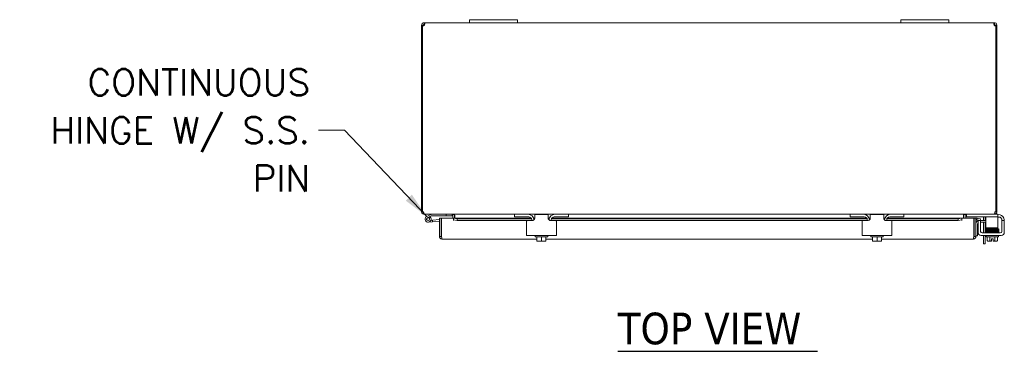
# Model space of a CAD drawing. Header units: inches. Extents: x 10 to 175, y 11 to 111.
# Tile 11 of 15: x 35 to 76, y 98 to 111. Entities that reach past the tile are written whole.
import ezdxf

# ---------------------------------------------------------------- set-up
doc = ezdxf.new("R2010")
doc.units = ezdxf.units.IN
doc.header["$LTSCALE"] = 11
doc.header["$MEASUREMENT"] = 0
doc.layers.add('Symbol (ANSI)', color=7, linetype='Continuous', lineweight=5)
doc.layers.add('Visible (ANSI)', color=7, linetype='Continuous', lineweight=5)
doc.styles.add('ROMANS', font='romans.shx')
doc.styles.add('Text Style168', font='tahoma.ttf')
doc.dimstyles.new('Default (ANSI)$7', dxfattribs={"dimscale": 11, "dimtxt": 0.1, "dimasz": 0.098425, "dimexe": 0.125, "dimexo": 0.0625, "dimgap": 0.031496, "dimtad": 0, "dimtih": 1, "dimtoh": 1, "dimrnd": 1e-08, "dimzin": 0, "dimdsep": 46, "dimtxsty": 'ROMANS', "dimcen": 0.09, "dimdle": 0.393701, "dimclrd": 256, "dimclre": 256, "dimclrt": 256, "dimadec": 0, "dimazin": 0, "dimtfac": 1, "dimtofl": 0, "dimtmove": 0, "dimatfit": 3, "dimfxl": 0, "dimtolj": 1, "dimtzin": 0, "dimlwd": -1, "dimlwe": -1, "dimarcsym": 0})

msp = doc.modelspace()

# ---------------------------------------------------------------- linework, layer by layer
at = {"layer": 'Symbol (ANSI)', "lineweight": 30}
msp.add_line((60.2545, 97.5143), (68.5832, 97.5143), dxfattribs=at)
at = {"layer": 'Visible (ANSI)'}
for p, q in [((54.0727, 111.3597), (54.0727, 111.2347)), ((54.0727, 111.3597), (54.3227, 111.3597)), ((55.8227, 111.3597), (54.3227, 111.3597)), ((55.8227, 111.3597), (56.0727, 111.3597)), ((56.0727, 111.2347), (56.0727, 111.3597)), ((72.0727, 111.3597), (72.0727, 111.2347)), ((72.0727, 111.3597), (72.3227, 111.3597)), ((73.8227, 111.3597), (72.3227, 111.3597)), ((73.8227, 111.3597), (74.0727, 111.3597)), ((74.0727, 111.2347), (74.0727, 111.3597)), ((52.1231, 111.1294), (52.0727, 111.1294)), ((52.0727, 111.1046), (52.0727, 111.1294)), ((52.1097, 111.1046), (52.0727, 111.1046)), ((52.0727, 111.1046), (52.0727, 103.3399)), ((52.1097, 103.3399), (52.1097, 111.1072)), ((52.1467, 111.1046), (52.118, 111.1046)), ((52.1467, 111.1294), (52.1231, 111.1294)), ((52.1467, 111.1294), (52.1467, 111.1046)), ((52.1467, 111.1046), (52.1467, 111.1036)), ((52.178, 111.1843), (52.178, 111.2347)), ((52.178, 111.2347), (52.19, 111.2347)), ((52.178, 111.1607), (52.178, 111.1843)), ((52.19, 111.1607), (52.178, 111.1607)), ((52.19, 111.1843), (52.19, 111.2347)), ((52.19, 111.2347), (54.0727, 111.2347)), ((52.19, 111.1607), (52.19, 111.1843)), ((54.3227, 111.2347), (54.0727, 111.2347)), ((54.3227, 111.2347), (55.8227, 111.2347)), ((56.0727, 111.2347), (55.8227, 111.2347)), ((56.0727, 111.2347), (72.0727, 111.2347)), ((72.3227, 111.2347), (72.0727, 111.2347)), ((72.3227, 111.2347), (73.8227, 111.2347)), ((74.0727, 111.2347), (73.8227, 111.2347)), ((74.0727, 111.2347), (75.9555, 111.2347)), ((75.9555, 111.2347), (75.9555, 111.1843)), ((75.9555, 111.2347), (75.9675, 111.2347)), ((75.9555, 111.1843), (75.9555, 111.1607)), ((75.9675, 111.1607), (75.9555, 111.1607)), ((75.9675, 111.2347), (75.9675, 111.1843)), ((75.9675, 111.1843), (75.9675, 111.1607)), ((76.0224, 111.1294), (75.9987, 111.1294)), ((75.9987, 111.1046), (75.9987, 111.1294)), ((76.0275, 111.1046), (75.9987, 111.1046)), ((75.9987, 111.1036), (75.9987, 111.1046)), ((76.0727, 111.1294), (76.0224, 111.1294)), ((76.0357, 111.1072), (76.0357, 103.3399)), ((76.0727, 111.1046), (76.0357, 111.1046)), ((76.0727, 111.1294), (76.0727, 111.1046)), ((76.0727, 103.3399), (76.0727, 111.1046)), ((52.0727, 103.3399), (52.1097, 103.3399)), ((52.1097, 103.3399), (52.1578, 103.3399)), ((52.178, 103.2415), (52.178, 103.2347)), ((52.178, 103.2347), (52.189, 103.2347)), ((55.9477, 103.2347), (52.189, 103.2347)), ((52.4634, 103.2331), (52.2875, 103.1469)), ((52.315, 103.0908), (52.4122, 103.1384)), ((52.4317, 103.1223), (52.3687, 103.0914)), ((52.4122, 103.1384), (52.4778, 103.1706)), ((52.4844, 103.1722), (53.0925, 103.1722)), ((53.0925, 103.2347), (53.0925, 103.1722)), ((53.0925, 103.1722), (53.3425, 103.1722)), ((53.3425, 103.1722), (53.3425, 103.2347)), ((53.3737, 103.2034), (53.3737, 103.0761)), ((53.4477, 103.0761), (53.4477, 103.2034)), ((53.4588, 103.2034), (53.4588, 103.0761)), ((55.9477, 103.2347), (55.9777, 103.2347)), ((55.9477, 103.2347), (55.9477, 103.1307)), ((55.9777, 103.1307), (55.9477, 103.1307)), ((55.9777, 103.2347), (56.5102, 103.2347)), ((56.5412, 103.1307), (55.9777, 103.1307)), ((57.6352, 103.2347), (56.5102, 103.2347)), ((56.7912, 103.0753), (56.7912, 103.2253)), ((57.3542, 103.2253), (56.7912, 103.2253)), ((57.3542, 103.2253), (57.3542, 103.0753)), ((58.1677, 103.1307), (57.6042, 103.1307)), ((57.6352, 103.2347), (58.1677, 103.2347)), ((58.1677, 103.2347), (58.1977, 103.2347)), ((58.1977, 103.1307), (58.1677, 103.1307)), ((69.9477, 103.2347), (58.1977, 103.2347)), ((58.1977, 103.1307), (58.1977, 103.2347)), ((69.9477, 103.2347), (69.9777, 103.2347)), ((69.9477, 103.2347), (69.9477, 103.1307)), ((69.9777, 103.1307), (69.9477, 103.1307)), ((69.9777, 103.2347), (70.5102, 103.2347)), ((70.5412, 103.1307), (69.9777, 103.1307)), ((71.6352, 103.2347), (70.5102, 103.2347)), ((70.7912, 103.0753), (70.7912, 103.2253)), ((71.3542, 103.2253), (70.7912, 103.2253)), ((71.3542, 103.2253), (71.3542, 103.0753)), ((72.1677, 103.1307), (71.6042, 103.1307)), ((71.6352, 103.2347), (72.1677, 103.2347)), ((72.1677, 103.2347), (72.1977, 103.2347)), ((72.1977, 103.1307), (72.1677, 103.1307)), ((75.9564, 103.2347), (72.1977, 103.2347)), ((72.1977, 103.1307), (72.1977, 103.2347)), ((74.6867, 103.2034), (74.6867, 103.0761)), ((74.6977, 103.2034), (74.6977, 103.0761)), ((74.7717, 103.2034), (74.7717, 103.0761)), ((74.803, 103.2347), (74.803, 103.1307)), ((74.833, 103.1307), (74.803, 103.1307)), ((76.086, 103.1307), (74.833, 103.1307)), ((75.5882, 103.1097), (75.5882, 102.9753)), ((75.616, 103.1307), (75.616, 103.0057)), ((75.9564, 103.2347), (75.9675, 103.2347)), ((75.9675, 103.2415), (75.9675, 103.2347)), ((76.086, 103.2347), (75.9675, 103.2347)), ((75.9877, 103.3399), (76.0357, 103.3399)), ((76.0357, 103.3399), (76.0727, 103.3399)), ((76.086, 103.2347), (76.116, 103.2347)), ((76.116, 103.1307), (76.086, 103.1307)), ((76.116, 103.1307), (76.116, 103.2347)), ((76.116, 103.2253), (76.1335, 103.2253)), ((76.116, 103.0057), (76.116, 103.1307)), ((76.1545, 103.1213), (76.116, 103.1213)), ((52.5327, 102.9258), (52.3534, 102.9101)), ((52.4558, 102.9818), (52.5273, 102.9881)), ((52.8211, 103.0138), (52.5273, 102.9881)), ((52.5273, 102.9881), (52.5327, 102.9258)), ((52.8211, 102.9511), (52.5327, 102.9258)), ((52.8211, 103.0761), (52.8951, 103.0761)), ((52.8211, 102.3063), (52.8211, 103.0761)), ((52.8951, 103.0761), (52.8951, 102.3063)), ((52.9061, 102.3063), (52.9061, 103.0761)), ((52.9061, 103.0761), (53.4059, 103.0761)), ((53.4059, 102.9706), (53.4059, 103.0761)), ((53.4061, 102.9706), (53.4059, 102.9706)), ((53.4061, 103.0761), (53.4061, 103.0745)), ((53.4061, 103.0761), (56.6445, 103.0761)), ((53.4061, 103.0742), (53.4061, 103.0745)), ((53.5561, 103.0481), (53.4061, 103.0742)), ((53.4061, 103.0742), (53.4061, 103.0013)), ((53.4061, 103.0013), (53.5561, 102.9753)), ((53.4061, 103.0013), (53.4061, 102.9708)), ((53.4061, 102.9708), (53.4061, 102.9706)), ((53.5561, 102.9753), (53.5561, 103.0481)), ((56.6588, 103.0481), (53.5561, 103.0481)), ((56.4777, 102.9753), (53.5561, 102.9753)), ((56.4477, 102.9453), (56.4477, 102.4753)), ((56.4777, 102.9753), (56.6912, 102.9753)), ((56.6662, 103.0057), (56.6662, 102.9753)), ((56.7429, 103.0761), (56.7912, 103.0761)), ((56.7875, 103.0481), (56.752, 103.0481)), ((57.3542, 103.0761), (57.4025, 103.0761)), ((57.3934, 103.0481), (57.358, 103.0481)), ((57.4542, 102.9753), (57.6677, 102.9753)), ((57.4792, 103.0057), (57.4792, 102.9753)), ((70.6588, 103.0481), (57.4867, 103.0481)), ((57.5009, 103.0761), (70.6445, 103.0761)), ((70.4777, 102.9753), (57.6677, 102.9753)), ((57.6977, 102.4753), (57.6977, 102.9453)), ((70.4477, 102.9453), (70.4477, 102.4753)), ((70.4777, 102.9753), (70.6912, 102.9753)), ((70.6662, 103.0057), (70.6662, 102.9753)), ((70.7429, 103.0761), (70.7912, 103.0761)), ((70.7875, 103.0481), (70.752, 103.0481)), ((71.3542, 103.0761), (71.4025, 103.0761)), ((71.3934, 103.0481), (71.358, 103.0481)), ((71.4542, 102.9753), (71.6677, 102.9753)), ((71.4792, 103.0057), (71.4792, 102.9753)), ((74.461, 103.0481), (71.4867, 103.0481)), ((71.5009, 103.0761), (74.611, 103.0761)), ((74.461, 102.9753), (71.6677, 102.9753)), ((71.6977, 102.4753), (71.6977, 102.9453)), ((74.611, 103.0742), (74.461, 103.0481)), ((74.461, 103.0481), (74.461, 102.9753)), ((74.461, 102.9753), (74.611, 103.0013)), ((74.611, 103.0745), (74.611, 103.0761)), ((74.611, 103.0745), (74.611, 103.0742)), ((74.611, 103.0013), (74.611, 103.0742)), ((74.611, 103.0013), (74.611, 102.9708)), ((74.611, 102.9706), (74.611, 102.9708)), ((74.6112, 102.9706), (74.611, 102.9706)), ((74.6112, 103.0761), (74.6112, 102.9706)), ((74.6112, 103.0761), (75.111, 103.0761)), ((75.111, 103.0761), (75.111, 102.3063)), ((75.1221, 102.3063), (75.1221, 103.0761)), ((75.1221, 103.0761), (75.1961, 103.0761)), ((75.1961, 102.3063), (75.1961, 103.0761)), ((75.2343, 103.0013), (75.2327, 103.0016)), ((75.2471, 103.0742), (75.2343, 103.0013)), ((75.2343, 103.0013), (75.382, 102.9753)), ((75.2471, 103.0742), (75.2456, 103.0745)), ((75.3949, 103.0481), (75.2471, 103.0742)), ((75.2701, 102.8388), (75.2701, 102.5878)), ((75.3935, 102.9753), (75.2895, 102.9753)), ((75.2895, 102.9453), (75.2895, 102.9753)), ((75.2895, 102.4753), (75.2895, 102.9453)), ((75.382, 102.9753), (75.3949, 103.0481)), ((75.3935, 102.9753), (75.5826, 102.9753)), ((75.3935, 102.9753), (75.3935, 102.9453)), ((75.3935, 102.5168), (75.3935, 102.9453)), ((75.5826, 102.9013), (75.3935, 102.9013)), ((75.5142, 102.9753), (75.5142, 103.0982)), ((75.5142, 102.4543), (75.5142, 102.9013)), ((75.5826, 102.9753), (75.616, 102.9753)), ((75.616, 102.9013), (75.5826, 102.9013)), ((75.5882, 102.9013), (75.5882, 102.4543)), ((75.616, 103.0057), (75.616, 102.7342)), ((75.616, 102.6717), (75.616, 102.7342)), ((76.116, 103.0057), (76.116, 102.7342)), ((76.116, 102.7342), (76.116, 102.6717)), ((76.2795, 102.9963), (76.2795, 102.9753)), ((76.3835, 102.9753), (76.2795, 102.9753)), ((76.2795, 102.9453), (76.2795, 102.9753)), ((76.2795, 102.9453), (76.2795, 102.5168)), ((76.3835, 102.9753), (76.3835, 102.9453)), ((76.3835, 102.9453), (76.3835, 102.4753)), ((52.8951, 102.3063), (52.8211, 102.3063)), ((52.9061, 102.4566), (52.8951, 102.4556)), ((56.4477, 102.3503), (56.4477, 102.4753)), ((56.4477, 102.3503), (57.6977, 102.3503)), ((56.8127, 102.3003), (56.8127, 102.3503)), ((57.3327, 102.3003), (56.8127, 102.3003)), ((56.8852, 102.3003), (56.8852, 102.1334)), ((57.0727, 102.3003), (57.0727, 102.1334)), ((57.2602, 102.3003), (57.2602, 102.1334)), ((57.3327, 102.3003), (57.3327, 102.3503)), ((57.6977, 102.4753), (57.6977, 102.3503)), ((70.4477, 102.3503), (70.4477, 102.4753)), ((70.4477, 102.3503), (71.6977, 102.3503)), ((70.8127, 102.3003), (70.8127, 102.3503)), ((71.3327, 102.3003), (70.8127, 102.3003)), ((70.8852, 102.3003), (70.8852, 102.1334)), ((71.0727, 102.3003), (71.0727, 102.1334)), ((71.2602, 102.3003), (71.2602, 102.1334)), ((71.3327, 102.3003), (71.3327, 102.3503)), ((71.6977, 102.4753), (71.6977, 102.3503)), ((75.1221, 102.3063), (75.1961, 102.3063)), ((75.1961, 102.3378), (75.2701, 102.3378)), ((75.2701, 102.5878), (75.2701, 102.3378)), ((76.2585, 102.3503), (75.4145, 102.3503)), ((76.217, 102.4543), (75.456, 102.4543)), ((75.5142, 102.0044), (75.5142, 102.3503)), ((75.5882, 102.3503), (75.5882, 102.0044)), ((75.616, 102.6717), (76.116, 102.6717)), ((75.6215, 102.3003), (75.6215, 102.3503)), ((76.1415, 102.3003), (75.6215, 102.3003)), ((75.6315, 102.4843), (76.0833, 102.4843)), ((75.6315, 102.4543), (75.6315, 102.4843)), ((75.665, 102.3003), (75.665, 102.1334)), ((75.7565, 102.6414), (75.7565, 102.6717)), ((75.7565, 102.5823), (75.7565, 102.5834)), ((75.7565, 102.5517), (75.7565, 102.5533)), ((75.7565, 102.5224), (75.7565, 102.5227)), ((75.7565, 102.4843), (75.7565, 102.4934)), ((75.7732, 102.3003), (75.7732, 102.1334)), ((75.9897, 102.3003), (75.9897, 102.1334)), ((76.0065, 102.646), (76.0065, 102.6717)), ((76.0065, 102.5872), (76.0065, 102.588)), ((76.0065, 102.5565), (76.0065, 102.5582)), ((76.0065, 102.527), (76.0065, 102.5275)), ((76.0065, 102.4843), (76.0065, 102.498)), ((76.098, 102.3003), (76.098, 102.1334)), ((76.1315, 102.4543), (76.1315, 102.4725)), ((76.1415, 102.3003), (76.1415, 102.3503)), ((56.8852, 102.2011), (52.9263, 102.2011)), ((56.8852, 102.1334), (56.8852, 102.1129)), ((56.889, 102.1103), (56.979, 102.1103)), ((56.979, 102.1103), (57.1665, 102.1103)), ((57.1665, 102.1103), (57.2565, 102.1103)), ((70.8852, 102.2011), (57.2602, 102.2011)), ((57.2602, 102.1129), (57.2602, 102.1334)), ((70.8852, 102.1334), (70.8852, 102.1129)), ((70.889, 102.1103), (70.979, 102.1103)), ((70.979, 102.1103), (71.1665, 102.1103)), ((71.1665, 102.1103), (71.2565, 102.1103)), ((75.0908, 102.2011), (71.2602, 102.2011)), ((71.2602, 102.1129), (71.2602, 102.1334)), ((75.5142, 102.0044), (75.5882, 102.0044)), ((75.694, 102.1103), (75.7191, 102.1103)), ((75.7191, 102.1103), (75.844, 102.1103)), ((75.844, 102.1129), (75.844, 102.2113)), ((75.844, 102.2113), (75.919, 102.2113)), ((75.844, 102.1129), (75.844, 102.1103)), ((75.919, 102.2113), (75.919, 102.1129)), ((75.919, 102.1103), (75.919, 102.1129)), ((75.919, 102.1103), (76.0439, 102.1103)), ((76.0439, 102.1103), (76.069, 102.1103))]:
    msp.add_line(p, q, dxfattribs=at)
msp.add_circle((52.3425, 103.0347), 0.06, dxfattribs=at)
for centre, radius, start, end in [((52.1348, 111.1726), 0.07, 248.98043, 321.9526), ((76.0106, 111.1726), 0.07, 218.0474, 291.01957), ((52.178, 103.3399), 0.0312, 180, 231.76634), ((52.3425, 103.0347), 0.125, 116.11525, 44.49712), ((52.3425, 103.0347), 0.125, 44.49712, 56.11832), ((52.3425, 103.0347), 0.125, 56.11832, 56.12049), ((52.47, 103.2197), 0.015, 90, 116.11525), ((52.4844, 103.1572), 0.015, 90, 116.11525), ((53.3425, 103.2034), 0.1053, 0, 7.93093), ((56.5102, 102.9847), 0.25, 4.04353, 90), ((56.5412, 103.0057), 0.125, 0, 90), ((57.6352, 102.9847), 0.25, 90, 175.95647), ((57.6042, 103.0057), 0.125, 90, 180), ((70.5102, 102.9847), 0.25, 4.04353, 90), ((70.5412, 103.0057), 0.125, 0, 90), ((71.6352, 102.9847), 0.25, 90, 175.95647), ((71.6042, 103.0057), 0.125, 90, 180), ((74.803, 103.2034), 0.1052, 172.06907, 180), ((75.4517, 103.0982), 0.0625, 0, 31.33225), ((75.4632, 103.1097), 0.125, 0, 9.67156), ((75.9675, 103.3399), 0.0312, 308.23366, 0), ((76.1335, 102.9753), 0.25, 23.57818, 90), ((76.1545, 102.9963), 0.125, 39.19783, 90), ((52.3425, 103.0347), 0.0625, 116.11832, 65.21242), ((52.3425, 103.0347), 0.0625, 65.21242, 116.11832), ((52.8951, 102.9575), 0.0625, 79.81793, 90), ((56.4777, 102.9453), 0.03, 90, 180), ((57.6677, 102.9453), 0.03, 0, 90), ((70.4777, 102.9453), 0.03, 90, 180), ((71.6677, 102.9453), 0.03, 0, 90), ((75.2273, 102.9708), 0.1053, 80, 107.27223), ((75.2273, 102.9708), 0.0313, 80, 180), ((75.3211, 102.8503), 0.125, 104.6289, 180), ((75.3326, 102.8388), 0.0625, 133.5601, 180), ((75.4145, 102.4753), 0.125, 180, 270), ((75.456, 102.5168), 0.0625, 180, 270), ((76.217, 102.5168), 0.0625, 270, 0), ((76.2585, 102.4753), 0.125, 270, 0), ((57.0727, 102.3754), 0.3226, 234.46232, 235.285), ((57.0727, 102.3754), 0.3226, 304.715, 305.53768), ((71.0727, 102.3754), 0.3226, 234.46232, 235.285), ((71.0727, 102.3754), 0.3226, 304.715, 305.53768), ((75.8815, 102.3754), 0.3248, 228.18969, 234.73561), ((75.8815, 102.3754), 0.2652, 245.90516, 261.8699), ((75.8815, 102.3754), 0.2652, 278.1301, 294.09484), ((75.8815, 102.3754), 0.3248, 305.26439, 311.81031)]:
    msp.add_arc(centre, radius, start, end, dxfattribs=at)
for centre, major_axis, ratio, start_param, end_param in [((75.7268, 102.5973), (-0.0003, 0.0145), 0.5904176, 6.2824257, 6.2826156), ((75.7268, 102.5366), (0.0003, -0.0145), 0.5904176, 6.282805, 6.2829951), ((76.0929, 102.4855), (-0.0005, 0.0145), 0.8068823, 0.0310331, 1.6316397), ((76.0929, 102.4855), (-0.0005, 0.0145), 0.8068823, 2.1413074, 6.2489507), ((76.0929, 102.6335), (0.0005, -0.0145), 0.8068823, 6.2817723, 9.4233612), ((76.0929, 102.5749), (-0.0005, 0.0145), 0.8068823, 6.2828301, 6.2831853), ((76.0929, 102.5442), (0.0005, -0.0145), 0.8068823, 6.2828311, 6.2831853), ((56.979, 102.3754), (0, -0.2652), 0.8660254, 5.862651, 6.2831853), ((56.979, 102.3754), (0, -0.2652), 0.8660254, 0, 0.4205343), ((57.1665, 102.3754), (0, -0.2652), 0.8660254, 5.862651, 6.2831853), ((57.1665, 102.3754), (0, -0.2652), 0.8660254, 0, 0.4205343), ((70.979, 102.3754), (0, -0.2652), 0.8660254, 5.862651, 6.2831853), ((70.979, 102.3754), (0, -0.2652), 0.8660254, 0, 0.4205343), ((71.1665, 102.3754), (0, -0.2652), 0.8660254, 5.862651, 6.2831853), ((71.1665, 102.3754), (0, -0.2652), 0.8660254, 0, 0.4205343), ((75.7191, 102.3754), (0, -0.2652), 0.5, 5.862651, 6.2831853), ((75.7191, 102.3754), (0, -0.2652), 0.5, 0, 0.4205343), ((76.0439, 102.3754), (0, -0.2652), 0.5, 5.862651, 6.2831853), ((76.0439, 102.3754), (0, -0.2652), 0.5, 0, 0.4205343)]:
    msp.add_ellipse(centre, major_axis=major_axis, ratio=ratio, start_param=start_param, end_param=end_param, dxfattribs=at)
for points, knots in [([(52.0727, 111.1294), (52.0727, 111.1514), (52.0812, 111.1794), (52.1, 111.2001), (52.1187, 111.2208), (52.1464, 111.2325), (52.1696, 111.2343), (52.1725, 111.2346), (52.1753, 111.2347), (52.178, 111.2347)], [-2.2348487, -2.2348487, -2.2348487, -2.2348487, -1.6097093, -1.6097093, -1.6097093, -0.9842214, -0.9842214, -0.9842214, -0.9067439, -0.9067439, -0.9067439, -0.9067439]), ([(52.178, 111.1607), (52.1693, 111.1607), (52.1576, 111.1555), (52.1517, 111.1463), (52.1482, 111.1408), (52.1467, 111.1346), (52.1467, 111.1294)], [0.9067439, 0.9067439, 0.9067439, 0.9067439, 1.7406657, 1.7406657, 1.7406657, 2.2348487, 2.2348487, 2.2348487, 2.2348487]), ([(52.19, 111.2347), (52.199, 111.2347), (52.2042, 111.2262), (52.2048, 111.2074), (52.2054, 111.1887), (52.2012, 111.161), (52.1931, 111.1378), (52.1921, 111.1349), (52.1911, 111.1321), (52.19, 111.1294)], [-0.6640524, -0.6640524, -0.6640524, -0.6640524, -0.038913, -0.038913, -0.038913, 0.5865749, 0.5865749, 0.5865749, 0.6640524, 0.6640524, 0.6640524, 0.6640524]), ([(75.9555, 111.1294), (75.9465, 111.1514), (75.9413, 111.1794), (75.9407, 111.2001), (75.9401, 111.2208), (75.9443, 111.2325), (75.9523, 111.2343), (75.9533, 111.2346), (75.9544, 111.2347), (75.9555, 111.2347)], [2.4775403, 2.4775403, 2.4775403, 2.4775403, 3.1026797, 3.1026797, 3.1026797, 3.7281676, 3.7281676, 3.7281676, 3.805645, 3.805645, 3.805645, 3.805645]), ([(75.9675, 111.2347), (75.9895, 111.2347), (76.0174, 111.2262), (76.0381, 111.2074), (76.0588, 111.1887), (76.0705, 111.161), (76.0724, 111.1378), (76.0726, 111.1349), (76.0727, 111.1321), (76.0727, 111.1294)], [-2.2348487, -2.2348487, -2.2348487, -2.2348487, -1.6097093, -1.6097093, -1.6097093, -0.9842214, -0.9842214, -0.9842214, -0.9067439, -0.9067439, -0.9067439, -0.9067439]), ([(75.9987, 111.1294), (75.9987, 111.1381), (75.9935, 111.1498), (75.9844, 111.1557), (75.9789, 111.1592), (75.9727, 111.1607), (75.9675, 111.1607)], [0.9067439, 0.9067439, 0.9067439, 0.9067439, 1.7406657, 1.7406657, 1.7406657, 2.2348487, 2.2348487, 2.2348487, 2.2348487]), ([(52.0727, 103.3399), (52.0727, 103.303), (52.0937, 103.2669), (52.1257, 103.2486), (52.1415, 103.2395), (52.1597, 103.2347), (52.178, 103.2347)], [0, 0, 0, 0, 1.0506506, 1.0506506, 1.0506506, 1.5707963, 1.5707963, 1.5707963, 1.5707963]), ([(52.189, 103.2347), (52.1781, 103.2347), (52.1674, 103.2556), (52.1619, 103.2876), (52.1592, 103.3034), (52.1578, 103.3217), (52.1578, 103.3399)], [-1.5707963, -1.5707963, -1.5707963, -1.5707963, -0.5201457, -0.5201457, -0.5201457, 0, 0, 0, 0]), ([(53.3737, 103.2034), (53.3737, 103.2152), (53.3665, 103.2266), (53.3559, 103.2317), (53.3517, 103.2336), (53.3471, 103.2347), (53.3425, 103.2347)], [-3.1415927, -3.1415927, -3.1415927, -3.1415927, -2.0128023, -2.0128023, -2.0128023, -1.5707963, -1.5707963, -1.5707963, -1.5707963]), ([(53.4588, 103.2034), (53.4588, 103.2152), (53.4344, 103.2266), (53.3986, 103.2317), (53.3845, 103.2336), (53.369, 103.2347), (53.3535, 103.2347)], [-3.1415927, -3.1415927, -3.1415927, -3.1415927, -2.0128023, -2.0128023, -2.0128023, -1.5707963, -1.5707963, -1.5707963, -1.5707963]), ([(74.6867, 103.2034), (74.6867, 103.2152), (74.7111, 103.2266), (74.7469, 103.2317), (74.7609, 103.2336), (74.7764, 103.2347), (74.7919, 103.2347)], [-3.1415927, -3.1415927, -3.1415927, -3.1415927, -2.0128023, -2.0128023, -2.0128023, -1.5707963, -1.5707963, -1.5707963, -1.5707963]), ([(74.7717, 103.2034), (74.7717, 103.2152), (74.779, 103.2266), (74.7896, 103.2317), (74.7938, 103.2336), (74.7984, 103.2347), (74.803, 103.2347)], [-3.1415927, -3.1415927, -3.1415927, -3.1415927, -2.0128023, -2.0128023, -2.0128023, -1.5707963, -1.5707963, -1.5707963, -1.5707963]), ([(75.9877, 103.3399), (75.9877, 103.303), (75.9815, 103.2669), (75.972, 103.2486), (75.9673, 103.2395), (75.9619, 103.2347), (75.9564, 103.2347)], [0, 0, 0, 0, 1.0506506, 1.0506506, 1.0506506, 1.5707963, 1.5707963, 1.5707963, 1.5707963]), ([(75.9675, 103.2347), (76.0044, 103.2347), (76.0405, 103.2556), (76.0588, 103.2876), (76.0679, 103.3034), (76.0727, 103.3217), (76.0727, 103.3399)], [-1.5707963, -1.5707963, -1.5707963, -1.5707963, -0.5201457, -0.5201457, -0.5201457, 0, 0, 0, 0]), ([(56.7912, 103.0753), (56.7912, 103.0633), (56.789, 103.0501), (56.7789, 103.0253), (56.7711, 103.0137), (56.7531, 102.9957), (56.7419, 102.988), (56.7172, 102.9778), (56.7038, 102.9753), (56.6912, 102.9753)], [0.43536043, 0.43536043, 0.43536043, 0.43536043, 0.53454016, 0.53454016, 0.6337199, 0.6337199, 0.72950164, 0.72950164, 0.82528339, 0.82528339, 0.82528339, 0.82528339]), ([(57.4542, 102.9753), (57.443, 102.9753), (57.431, 102.9773), (57.4084, 102.9856), (57.398, 102.9918), (57.3808, 103.0065), (57.3728, 103.016), (57.3611, 103.0368), (57.3574, 103.0482), (57.3547, 103.0642), (57.3542, 103.0697), (57.3542, 103.0753)], [0, 0, 0, 0, 0.08554874, 0.08554874, 0.17109748, 0.17109748, 0.25808228, 0.25808228, 0.34506708, 0.34506708, 0.38848776, 0.38848776, 0.38848776, 0.38848776]), ([(70.7912, 103.0753), (70.7912, 103.0633), (70.789, 103.0501), (70.7789, 103.0253), (70.7711, 103.0137), (70.7531, 102.9957), (70.7419, 102.988), (70.7172, 102.9778), (70.7038, 102.9753), (70.6912, 102.9753)], [0.43536043, 0.43536043, 0.43536043, 0.43536043, 0.53454016, 0.53454016, 0.6337199, 0.6337199, 0.72950164, 0.72950164, 0.82528339, 0.82528339, 0.82528339, 0.82528339]), ([(71.4542, 102.9753), (71.443, 102.9753), (71.431, 102.9773), (71.4084, 102.9856), (71.398, 102.9918), (71.3808, 103.0065), (71.3728, 103.016), (71.3611, 103.0368), (71.3574, 103.0482), (71.3547, 103.0642), (71.3542, 103.0697), (71.3542, 103.0753)], [0, 0, 0, 0, 0.08554874, 0.08554874, 0.17109748, 0.17109748, 0.25808228, 0.25808228, 0.34506708, 0.34506708, 0.38848776, 0.38848776, 0.38848776, 0.38848776]), ([(76.2795, 102.9963), (76.2795, 102.9984), (76.2794, 103.0007), (76.2789, 103.0104), (76.2775, 103.0207), (76.2728, 103.0374), (76.2696, 103.0459), (76.2614, 103.0616), (76.2565, 103.0689), (76.2514, 103.0753)], [1.50153021, 1.50153021, 1.50153021, 1.50153021, 1.52769435, 1.52769435, 1.60869028, 1.60869028, 1.67541934, 1.67541934, 1.736828, 1.736828, 1.736828, 1.736828]), ([(76.3626, 103.0753), (76.3678, 103.0633), (76.3724, 103.0501), (76.3788, 103.0253), (76.3807, 103.0137), (76.3828, 102.9957), (76.3832, 102.988), (76.3835, 102.9778), (76.3835, 102.9753), (76.3835, 102.9753)], [0.43536043, 0.43536043, 0.43536043, 0.43536043, 0.53454016, 0.53454016, 0.6337199, 0.6337199, 0.72950164, 0.72950164, 0.82528339, 0.82528339, 0.82528339, 0.82528339]), ([(52.9095, 102.2803), (52.9021, 102.2852), (52.8966, 102.2931), (52.8954, 102.3019), (52.8952, 102.3034), (52.8951, 102.3048), (52.8951, 102.3063)], [0.36521242, 0.36521242, 0.36521242, 0.36521242, 0.91100988, 0.91100988, 0.91100988, 1, 1, 1, 1]), ([(52.9061, 102.3063), (52.9106, 102.2692), (52.9152, 102.2329), (52.9197, 102.2147), (52.9219, 102.2058), (52.9241, 102.2011), (52.9263, 102.2011)], [-1, -1, -1, -1, -0.3275189, -0.3275189, -0.3275189, 0, 0, 0, 0]), ([(75.111, 102.3063), (75.1063, 102.2679), (75.1016, 102.2303), (75.0969, 102.2127), (75.0949, 102.2051), (75.0928, 102.2011), (75.0908, 102.2011)], [0, 0, 0, 0, 1.0950581, 1.0950581, 1.0950581, 1.5707963, 1.5707963, 1.5707963, 1.5707963]), ([(75.1075, 102.2803), (75.1154, 102.2855), (75.1211, 102.2941), (75.1219, 102.3036), (75.122, 102.3045), (75.1221, 102.3054), (75.1221, 102.3063)], [0.57367433, 0.57367433, 0.57367433, 0.57367433, 1.48347479, 1.48347479, 1.48347479, 1.57079633, 1.57079633, 1.57079633, 1.57079633]), ([(75.6172, 102.6074), (75.6167, 102.6075), (75.6163, 102.6076), (75.615, 102.608), (75.614, 102.6083), (75.6121, 102.6094), (75.6114, 102.6098), (75.6098, 102.611), (75.6089, 102.6119), (75.6073, 102.6139), (75.6066, 102.6151), (75.6055, 102.6178), (75.6051, 102.6194), (75.6049, 102.6225), (75.6051, 102.6242), (75.6059, 102.6273), (75.6066, 102.6288), (75.6083, 102.6313), (75.6093, 102.6324), (75.6113, 102.634), (75.6122, 102.6345), (75.6137, 102.6353), (75.6143, 102.6356), (75.6155, 102.636), (75.6161, 102.6362), (75.6176, 102.6366), (75.6184, 102.6367), (75.6215, 102.6372), (75.6241, 102.6374), (75.6328, 102.638), (75.64, 102.6383), (75.6629, 102.6392), (75.6814, 102.6397), (75.7236, 102.6407), (75.7476, 102.6412), (75.7986, 102.6422), (75.8262, 102.6427), (75.8817, 102.6437), (75.9102, 102.6442), (75.9646, 102.6452), (75.9911, 102.6457), (76.0389, 102.6466), (76.0608, 102.6471), (76.0837, 102.6478), (76.0882, 102.6479), (76.0925, 102.648)], [2.5000514, 2.5000514, 2.5000514, 2.5000514, 2.5138858, 2.5138858, 2.5331315, 2.5331315, 2.5418653, 2.5418653, 2.5528052, 2.5528052, 2.5639994, 2.5639994, 2.576512, 2.576512, 2.5893873, 2.5893873, 2.6022761, 2.6022761, 2.6149487, 2.6149487, 2.6263718, 2.6263718, 2.6372015, 2.6372015, 2.6524471, 2.6524471, 2.6849653, 2.6849653, 2.7824677, 2.7824677, 2.9294157, 2.9294157, 3.1543783, 3.1543783, 3.3681055, 3.3681055, 3.5807496, 3.5807496, 3.7930361, 3.7930361, 4.0051105, 4.0051105, 4.2169457, 4.2169457, 4.2720808, 4.2720808, 4.2720808, 4.2720808]), ([(75.6208, 102.5778), (75.6206, 102.5778), (75.6205, 102.5778), (75.6195, 102.5779), (75.6187, 102.578), (75.6171, 102.5783), (75.6164, 102.5785), (75.6147, 102.5791), (75.614, 102.5793), (75.6125, 102.5801), (75.6118, 102.5804), (75.6103, 102.5816), (75.6093, 102.5824), (75.6077, 102.5844), (75.6069, 102.5855), (75.6057, 102.5881), (75.6053, 102.5896), (75.6049, 102.5927), (75.605, 102.5944), (75.6057, 102.5975), (75.6063, 102.5991), (75.6079, 102.6017), (75.6089, 102.6029), (75.6108, 102.6046), (75.6118, 102.6052), (75.6134, 102.6061), (75.614, 102.6064), (75.6153, 102.6069), (75.6158, 102.607), (75.6173, 102.6074), (75.618, 102.6076), (75.6208, 102.608), (75.623, 102.6082), (75.6347, 102.6091), (75.65, 102.6097), (75.6864, 102.6108), (75.7054, 102.6113), (75.7264, 102.6118)], [0.31956918, 0.31956918, 0.31956918, 0.31956918, 0.32562361, 0.32562361, 0.36002498, 0.36002498, 0.38586396, 0.38586396, 0.3996689, 0.3996689, 0.40828966, 0.40828966, 0.41968931, 0.41968931, 0.43070091, 0.43070091, 0.44311183, 0.44311183, 0.45600295, 0.45600295, 0.4689296, 0.4689296, 0.48170718, 0.48170718, 0.49341605, 0.49341605, 0.50425519, 0.50425519, 0.51861572, 0.51861572, 0.54760722, 0.54760722, 0.63447523, 0.63447523, 0.89973982, 0.89973982, 1.09871407, 1.09871407, 1.09871407, 1.09871407]), ([(75.6217, 102.5474), (75.6216, 102.5474), (75.6216, 102.5474), (75.6203, 102.5475), (75.6192, 102.5476), (75.6174, 102.548), (75.6167, 102.5481), (75.6151, 102.5486), (75.6142, 102.5489), (75.6124, 102.5498), (75.6119, 102.5501), (75.6105, 102.5511), (75.6095, 102.5519), (75.6074, 102.5545), (75.6064, 102.556), (75.6052, 102.5595), (75.6049, 102.5614), (75.6051, 102.5648), (75.6054, 102.5664), (75.6065, 102.5692), (75.6072, 102.5704), (75.6088, 102.5726), (75.6096, 102.5733), (75.6112, 102.5746), (75.612, 102.5751), (75.6134, 102.5759), (75.614, 102.5762), (75.6156, 102.5768), (75.6163, 102.5769), (75.6191, 102.5776), (75.6205, 102.5777), (75.6246, 102.5781), (75.6272, 102.5783), (75.635, 102.5788), (75.6408, 102.5791), (75.6544, 102.5797), (75.6619, 102.5799), (75.6789, 102.5805), (75.6882, 102.5807), (75.7084, 102.5813), (75.7192, 102.5815), (75.7422, 102.582), (75.7543, 102.5823), (75.7795, 102.5828), (75.7926, 102.5831), (75.8194, 102.5836), (75.8332, 102.5839), (75.8609, 102.5844), (75.8749, 102.5847), (75.9028, 102.5852), (75.9168, 102.5854), (75.9442, 102.586), (75.9577, 102.5862), (75.984, 102.5867), (75.9967, 102.587), (76.021, 102.5875), (76.0327, 102.5878), (76.0529, 102.5883), (76.0616, 102.5885), (76.0779, 102.5889), (76.0855, 102.5891), (76.0925, 102.5894)], [3.6027486, 3.6027486, 3.6027486, 3.6027486, 3.6065378, 3.6065378, 3.6755592, 3.6755592, 3.7122277, 3.7122277, 3.7381431, 3.7381431, 3.7460967, 3.7460967, 3.7581271, 3.7581271, 3.7671015, 3.7671015, 3.7739944, 3.7739944, 3.7802982, 3.7802982, 3.7873459, 3.7873459, 3.7960567, 3.7960567, 3.8067591, 3.8067591, 3.821646, 3.821646, 3.8502483, 3.8502483, 3.9577801, 3.9577801, 4.074514, 4.074514, 4.2473815, 4.2473815, 4.4105365, 4.4105365, 4.5718298, 4.5718298, 4.7324855, 4.7324855, 4.8928591, 4.8928591, 5.0530846, 5.0530846, 5.2132203, 5.2132203, 5.3732923, 5.3732923, 5.5333105, 5.5333105, 5.6932728, 5.6932728, 5.8531645, 5.8531645, 6.0129508, 6.0129508, 6.1480681, 6.1480681, 6.2831853, 6.2831853, 6.2831853, 6.2831853]), ([(75.6175, 102.5175), (75.617, 102.5176), (75.6164, 102.5178), (75.6149, 102.5182), (75.6141, 102.5185), (75.6124, 102.5194), (75.6117, 102.5198), (75.6101, 102.521), (75.6091, 102.5218), (75.6075, 102.5239), (75.6068, 102.525), (75.6056, 102.5277), (75.6052, 102.5292), (75.6049, 102.5324), (75.605, 102.534), (75.6058, 102.5372), (75.6064, 102.5387), (75.6081, 102.5413), (75.6091, 102.5424), (75.611, 102.544), (75.612, 102.5446), (75.6135, 102.5454), (75.6141, 102.5457), (75.6154, 102.5462), (75.616, 102.5464), (75.6175, 102.5468), (75.6183, 102.5469), (75.6214, 102.5474), (75.6239, 102.5476), (75.6324, 102.5482), (75.6394, 102.5485), (75.6618, 102.5494), (75.6802, 102.55), (75.7096, 102.5507), (75.7178, 102.5509), (75.7264, 102.5511)], [0.36331849, 0.36331849, 0.36331849, 0.36331849, 0.38287713, 0.38287713, 0.39953343, 0.39953343, 0.40884482, 0.40884482, 0.42028322, 0.42028322, 0.43143545, 0.43143545, 0.44394709, 0.44394709, 0.45688229, 0.45688229, 0.46984159, 0.46984159, 0.48261488, 0.48261488, 0.49423346, 0.49423346, 0.50521069, 0.50521069, 0.52041987, 0.52041987, 0.55236867, 0.55236867, 0.64814814, 0.64814814, 0.79247767, 0.79247767, 1.01833959, 1.01833959, 1.09944233, 1.09944233, 1.09944233, 1.09944233]), ([(75.7191, 102.4843), (75.7111, 102.4844), (75.7034, 102.4846), (75.6764, 102.4853), (75.6596, 102.4858), (75.6342, 102.4868), (75.6258, 102.4872), (75.6192, 102.488), (75.6182, 102.4881), (75.6161, 102.4887), (75.6155, 102.4888), (75.6141, 102.4894), (75.613, 102.4898), (75.6113, 102.4909), (75.6107, 102.4913), (75.6093, 102.4925), (75.6085, 102.4934), (75.6069, 102.4955), (75.6063, 102.4968), (75.6053, 102.4996), (75.605, 102.5012), (75.605, 102.5044), (75.6052, 102.5061), (75.6063, 102.5091), (75.607, 102.5105), (75.6088, 102.5129), (75.6099, 102.5139), (75.6118, 102.5153), (75.6126, 102.5158), (75.614, 102.5165), (75.6146, 102.5167), (75.6159, 102.5171), (75.6164, 102.5173), (75.6181, 102.5177), (75.619, 102.5178), (75.6228, 102.5183), (75.6264, 102.5186), (75.6371, 102.5192), (75.6447, 102.5195), (75.6685, 102.5203), (75.6875, 102.5209), (75.7307, 102.5219), (75.7551, 102.5224), (75.8068, 102.5234), (75.8347, 102.5239), (75.8903, 102.5248), (75.9187, 102.5253), (75.9727, 102.5263), (75.9989, 102.5268), (76.0457, 102.5278), (76.067, 102.5283), (76.0872, 102.5289), (76.0899, 102.5289), (76.0925, 102.529)], [1.9509486, 1.9509486, 1.9509486, 1.9509486, 2.028484, 2.028484, 2.2412112, 2.2412112, 2.455273, 2.455273, 2.5065944, 2.5065944, 2.5207693, 2.5207693, 2.5371571, 2.5371571, 2.5439351, 2.5439351, 2.5547589, 2.5547589, 2.566233, 2.566233, 2.5788713, 2.5788713, 2.5917589, 2.5917589, 2.6046386, 2.6046386, 2.6171838, 2.6171838, 2.6283127, 2.6283127, 2.6394607, 2.6394607, 2.6564344, 2.6564344, 2.6959199, 2.6959199, 2.814493, 2.814493, 2.9546898, 2.9546898, 3.1763965, 3.1763965, 3.3899247, 3.3899247, 3.6025163, 3.6025163, 3.8147784, 3.8147784, 4.026832, 4.026832, 4.2386348, 4.2386348, 4.2721211, 4.2721211, 4.2721211, 4.2721211]), ([(75.7147, 102.6115), (75.6975, 102.6111), (75.6821, 102.6107), (75.6531, 102.6098), (75.6404, 102.6093), (75.6288, 102.6086), (75.626, 102.6084), (75.6238, 102.6082), (75.6233, 102.6081), (75.6233, 102.6081)], [0.25814219, 0.25814219, 0.25814219, 0.25814219, 0.42727841, 0.42727841, 0.63832977, 0.63832977, 0.73312622, 0.73312622, 0.77508855, 0.77508855, 0.77508855, 0.77508855]), ([(76.0934, 102.5), (76.0765, 102.4995), (76.0555, 102.499), (76.0091, 102.498), (75.9833, 102.4975), (75.9298, 102.4965), (75.9015, 102.496), (75.8458, 102.495), (75.8177, 102.4945), (75.7655, 102.4936), (75.7406, 102.4931), (75.6971, 102.4921), (75.6779, 102.4916), (75.6476, 102.4906), (75.6361, 102.4901), (75.6261, 102.4894), (75.6237, 102.4892), (75.6233, 102.4891), (75.6233, 102.4891), (75.6233, 102.4891)], [0, 0, 0, 0, 0.2178362, 0.2178362, 0.4308793, 0.4308793, 0.6433377, 0.6433377, 0.855529, 0.855529, 1.0675141, 1.0675141, 1.2791953, 1.2791953, 1.4900591, 1.4900591, 1.5913197, 1.5913197, 1.5978714, 1.5978714, 1.5978714, 1.5978714]), ([(75.7271, 102.5828), (75.7043, 102.5823), (75.684, 102.5817), (75.6519, 102.5807), (75.6395, 102.5802), (75.6283, 102.5796), (75.6257, 102.5793), (75.6237, 102.5791), (75.6234, 102.5791), (75.6234, 102.5791)], [0.00000513, 0.00000513, 0.00000513, 0.00000513, 0.21525168, 0.21525168, 0.42613076, 0.42613076, 0.51817459, 0.51817459, 0.55651749, 0.55651749, 0.55651749, 0.55651749]), ([(75.6235, 102.5488), (75.6234, 102.5488), (75.6239, 102.5489), (75.6255, 102.5491), (75.6273, 102.5493), (75.6326, 102.5496), (75.6366, 102.5499), (75.6468, 102.5503), (75.6531, 102.5506), (75.6676, 102.5511), (75.6758, 102.5514), (75.694, 102.5519), (75.704, 102.5521), (75.7254, 102.5527), (75.7369, 102.5529), (75.7609, 102.5534), (75.7734, 102.5537), (75.7994, 102.5542), (75.8128, 102.5545), (75.8401, 102.555), (75.854, 102.5553), (75.8819, 102.5558), (75.8959, 102.556), (75.9237, 102.5566), (75.9375, 102.5568), (75.9645, 102.5573), (75.9777, 102.5576), (76.0032, 102.5581), (76.0154, 102.5584), (76.0388, 102.5589), (76.0498, 102.5592), (76.0723, 102.5597), (76.0835, 102.5601), (76.0934, 102.5604)], [3.8726247, 3.8726247, 3.8726247, 3.8726247, 3.9304228, 3.9304228, 4.0358853, 4.0358853, 4.179663, 4.179663, 4.3349334, 4.3349334, 4.4931318, 4.4931318, 4.6522972, 4.6522972, 4.8118647, 4.8118647, 4.9716309, 4.9716309, 5.1315101, 5.1315101, 5.2914633, 5.2914633, 5.4514737, 5.4514737, 5.6115376, 5.6115376, 5.7716627, 5.7716627, 5.9318724, 5.9318724, 6.0922182, 6.0922182, 6.2831853, 6.2831853, 6.2831853, 6.2831853]), ([(75.7271, 102.5221), (75.7043, 102.5216), (75.684, 102.5211), (75.6519, 102.52), (75.6395, 102.5195), (75.628, 102.5188), (75.6252, 102.5186), (75.6236, 102.5184), (75.6234, 102.5183), (75.6234, 102.5183)], [0, 0, 0, 0, 0.21524458, 0.21524458, 0.42610969, 0.42610969, 0.52813006, 0.52813006, 0.55614446, 0.55614446, 0.55614446, 0.55614446]), ([(75.7264, 102.5511), (75.7494, 102.5516), (75.7754, 102.5521), (75.8291, 102.5532), (75.8574, 102.5537), (75.9131, 102.5547), (75.9412, 102.5552), (75.9937, 102.5563), (76.0188, 102.5568), (76.0604, 102.5577), (76.078, 102.5582), (76.0925, 102.5586)], [0, 0, 0, 0, 0.2165416, 0.2165416, 0.4289221, 0.4289221, 0.6411379, 0.6411379, 0.8531345, 0.8531345, 1.0409705, 1.0409705, 1.0409705, 1.0409705]), ([(76.0934, 102.59), (76.0765, 102.5895), (76.0555, 102.589), (76.0091, 102.588), (75.9833, 102.5875), (75.9298, 102.5865), (75.9015, 102.586), (75.8458, 102.585), (75.8177, 102.5845), (75.7687, 102.5836), (75.7468, 102.5832), (75.7271, 102.5828)], [0, 0, 0, 0, 0.2178358, 0.2178358, 0.4308787, 0.4308787, 0.6433371, 0.6433371, 0.8555283, 0.8555283, 1.041375, 1.041375, 1.041375, 1.041375]), ([(76.0934, 102.5297), (76.0765, 102.5291), (76.0555, 102.5286), (76.0091, 102.5276), (75.9833, 102.527), (75.9298, 102.526), (75.9014, 102.5255), (75.8457, 102.5245), (75.8177, 102.5239), (75.7687, 102.523), (75.7468, 102.5225), (75.7271, 102.5221)], [0, 0, 0, 0, 0.2179285, 0.2179285, 0.4310241, 0.4310241, 0.6435033, 0.6435033, 0.8557038, 0.8557038, 1.0413985, 1.0413985, 1.0413985, 1.0413985]), ([(75.9169, 102.6153), (75.9191, 102.6153), (75.9212, 102.6154), (75.9267, 102.6155), (75.9301, 102.6155), (75.9352, 102.6156), (75.9369, 102.6157), (75.9413, 102.6157), (75.9433, 102.6158), (75.9437, 102.6158), (75.9437, 102.6158), (75.9438, 102.6158), (75.9438, 102.6158), (75.9438, 102.6158), (75.9438, 102.6158), (75.9438, 102.6158), (75.9438, 102.6158), (75.9438, 102.6158), (75.9438, 102.6158), (75.9438, 102.6158), (75.9438, 102.6158), (75.9437, 102.6158), (75.9437, 102.6158), (75.9434, 102.6158), (75.9398, 102.6157), (75.9041, 102.6151), (75.8701, 102.6145), (75.8244, 102.6137), (75.8139, 102.6135), (75.8037, 102.6133)], [0.51292111, 0.51292111, 0.51292111, 0.51292111, 0.52929511, 0.52929511, 0.55552984, 0.55552984, 0.56877712, 0.56877712, 0.59023675, 0.59023675, 0.59091113, 0.59091113, 0.59099569, 0.59099569, 0.5910287, 0.5910287, 0.59105455, 0.59105455, 0.59113186, 0.59113186, 0.59148992, 0.59148992, 0.59254175, 0.59254175, 0.63821703, 0.63821703, 0.91752154, 0.91752154, 1.00148098, 1.00148098, 1.00148098, 1.00148098]), ([(76.0934, 102.619), (76.0765, 102.6185), (76.0555, 102.618), (76.0091, 102.617), (75.9833, 102.6165), (75.9436, 102.6158), (75.9303, 102.6155), (75.9169, 102.6153)], [0, 0, 0, 0, 0.2178362, 0.2178362, 0.43087927, 0.43087927, 0.53379454, 0.53379454, 0.53379454, 0.53379454]), ([(76.0925, 102.5894), (76.109, 102.5899), (76.122, 102.5904), (76.134, 102.5911), (76.1368, 102.5914), (76.1391, 102.5916), (76.1396, 102.5917), (76.1396, 102.5917)], [0, 0, 0, 0, 0.21392494, 0.21392494, 0.30993256, 0.30993256, 0.35241809, 0.35241809, 0.35241809, 0.35241809]), ([(76.0925, 102.5586), (76.1006, 102.5589), (76.1079, 102.5592), (76.1203, 102.5597), (76.1255, 102.5599), (76.1336, 102.5604), (76.1366, 102.5607), (76.1389, 102.5609), (76.1393, 102.561), (76.1395, 102.561), (76.1395, 102.561), (76.1395, 102.561)], [0.00002696, 0.00002696, 0.00002696, 0.00002696, 0.15876302, 0.15876302, 0.31574159, 0.31574159, 0.46599169, 0.46599169, 0.5214645, 0.5214645, 0.53237493, 0.53237493, 0.53237493, 0.53237493]), ([(76.0925, 102.529), (76.109, 102.5295), (76.1221, 102.53), (76.1343, 102.5307), (76.1372, 102.5309), (76.1393, 102.5312), (76.1397, 102.5312), (76.1397, 102.5312)], [0, 0, 0, 0, 0.21400147, 0.21400147, 0.31632895, 0.31632895, 0.35332839, 0.35332839, 0.35332839, 0.35332839]), ([(76.1022, 102.6246), (76.1075, 102.6244), (76.1123, 102.6242), (76.1292, 102.6235), (76.1375, 102.6231), (76.1442, 102.6223), (76.1452, 102.6223), (76.1486, 102.6211), (76.1494, 102.6208), (76.1509, 102.62), (76.1515, 102.6196), (76.153, 102.6185), (76.1539, 102.6177), (76.1555, 102.6157), (76.1562, 102.6145), (76.1574, 102.6119), (76.1578, 102.6103), (76.1581, 102.6072), (76.158, 102.6055), (76.1572, 102.6024), (76.1565, 102.6009), (76.1549, 102.5983), (76.1539, 102.5972), (76.1519, 102.5955), (76.151, 102.5949), (76.1495, 102.5941), (76.1488, 102.5938), (76.1476, 102.5934), (76.147, 102.5932), (76.1455, 102.5928), (76.1448, 102.5927), (76.1419, 102.5922), (76.1396, 102.592), (76.1278, 102.5912), (76.1131, 102.5906), (76.0934, 102.59)], [2.59281227, 2.59281227, 2.59281227, 2.59281227, 2.66601678, 2.66601678, 2.88011384, 2.88011384, 2.94097037, 2.94097037, 2.95510901, 2.95510901, 2.96277743, 2.96277743, 2.97376758, 2.97376758, 2.98485882, 2.98485882, 2.99731063, 2.99731063, 3.01017855, 3.01017855, 3.02306968, 3.02306968, 3.03578129, 3.03578129, 3.04732748, 3.04732748, 3.05807855, 3.05807855, 3.07273788, 3.07273788, 3.10301607, 3.10301607, 3.19376289, 3.19376289, 3.44818447, 3.44818447, 3.44818447, 3.44818447]), ([(76.1447, 102.5927), (76.1451, 102.5926), (76.1456, 102.5925), (76.1471, 102.5921), (76.1481, 102.5919), (76.1507, 102.5906), (76.1517, 102.59), (76.1536, 102.5884), (76.1545, 102.5875), (76.156, 102.5853), (76.1567, 102.5841), (76.1577, 102.5812), (76.158, 102.5796), (76.158, 102.5764), (76.1577, 102.5748), (76.1567, 102.5717), (76.156, 102.5703), (76.1542, 102.5679), (76.1531, 102.5669), (76.1512, 102.5655), (76.1504, 102.5651), (76.149, 102.5644), (76.1484, 102.5641), (76.1471, 102.5637), (76.1465, 102.5635), (76.1447, 102.5631), (76.1437, 102.563), (76.1395, 102.5624), (76.1353, 102.5621), (76.1209, 102.5613), (76.1086, 102.5608), (76.0934, 102.5604)], [0.55662438, 0.55662438, 0.55662438, 0.55662438, 0.57491537, 0.57491537, 0.60286273, 0.60286273, 0.61530883, 0.61530883, 0.62659902, 0.62659902, 0.63814123, 0.63814123, 0.65087136, 0.65087136, 0.66386167, 0.66386167, 0.67684414, 0.67684414, 0.68948173, 0.68948173, 0.70076615, 0.70076615, 0.71233737, 0.71233737, 0.73031672, 0.73031672, 0.77334928, 0.77334928, 0.90267484, 0.90267484, 1.09877635, 1.09877635, 1.09877635, 1.09877635]), ([(76.0934, 102.5297), (76.1017, 102.5299), (76.1092, 102.5302), (76.1222, 102.5307), (76.1277, 102.531), (76.1368, 102.5316), (76.1402, 102.5318), (76.1443, 102.5324), (76.1453, 102.5325), (76.1479, 102.5333), (76.1487, 102.5335), (76.1506, 102.5345), (76.1511, 102.5348), (76.1525, 102.5357), (76.1535, 102.5366), (76.1556, 102.5391), (76.1566, 102.5407), (76.1578, 102.5442), (76.158, 102.546), (76.1579, 102.5495), (76.1576, 102.551), (76.1565, 102.5539), (76.1557, 102.5551), (76.1542, 102.5572), (76.1533, 102.558), (76.1517, 102.5593), (76.151, 102.5597), (76.1496, 102.5605), (76.1489, 102.5608), (76.1474, 102.5614), (76.1467, 102.5616), (76.1439, 102.5623), (76.1425, 102.5624), (76.1404, 102.5626), (76.1404, 102.5626), (76.1404, 102.5626)], [0, 0, 0, 0, 0.16130753, 0.16130753, 0.32453826, 0.32453826, 0.4966261, 0.4966261, 0.57009806, 0.57009806, 0.5966667, 0.5966667, 0.60458334, 0.60458334, 0.6165857, 0.6165857, 0.62554825, 0.62554825, 0.63243391, 0.63243391, 0.63873855, 0.63873855, 0.64579283, 0.64579283, 0.65451305, 0.65451305, 0.66522791, 0.66522791, 0.68014991, 0.68014991, 0.70888153, 0.70888153, 0.81753458, 0.81753458, 0.81822855, 0.81822855, 0.81822855, 0.81822855]), ([(76.1438, 102.5323), (76.1443, 102.5322), (76.1448, 102.5322), (76.146, 102.5319), (76.1468, 102.5318), (76.1485, 102.5311), (76.1492, 102.5309), (76.1505, 102.5302), (76.1511, 102.5299), (76.1526, 102.5288), (76.1536, 102.528), (76.1552, 102.526), (76.156, 102.5249), (76.1572, 102.5224), (76.1577, 102.5209), (76.1581, 102.5177), (76.158, 102.5161), (76.1574, 102.5129), (76.1568, 102.5114), (76.1552, 102.5087), (76.1542, 102.5076), (76.1523, 102.5058), (76.1513, 102.5051), (76.1497, 102.5042), (76.149, 102.5039), (76.1478, 102.5034), (76.1472, 102.5033), (76.1458, 102.5029), (76.1451, 102.5028), (76.1424, 102.5023), (76.1405, 102.5021), (76.1293, 102.5013), (76.1142, 102.5006), (76.0934, 102.5)], [0.54582441, 0.54582441, 0.54582441, 0.54582441, 0.56592285, 0.56592285, 0.59226403, 0.59226403, 0.60418063, 0.60418063, 0.61215109, 0.61215109, 0.62340809, 0.62340809, 0.63433049, 0.63433049, 0.64667314, 0.64667314, 0.65952484, 0.65952484, 0.67241814, 0.67241814, 0.68518035, 0.68518035, 0.69692275, 0.69692275, 0.70769961, 0.70769961, 0.72154886, 0.72154886, 0.74890862, 0.74890862, 0.83086637, 0.83086637, 1.09881852, 1.09881852, 1.09881852, 1.09881852]), ([(76.1022, 102.5056), (76.1095, 102.5053), (76.1159, 102.5051), (76.133, 102.5043), (76.1394, 102.5041), (76.1457, 102.503), (76.1466, 102.5029), (76.149, 102.502), (76.1497, 102.5017), (76.151, 102.5009), (76.1515, 102.5006), (76.1529, 102.4995), (76.1538, 102.4987), (76.1555, 102.4967), (76.1562, 102.4956), (76.1574, 102.4929), (76.1578, 102.4914), (76.1581, 102.4882), (76.158, 102.4866), (76.1572, 102.4835), (76.1566, 102.482), (76.1549, 102.4794), (76.1539, 102.4782), (76.152, 102.4765), (76.151, 102.4759), (76.1495, 102.4751), (76.1488, 102.4748), (76.1476, 102.4744), (76.147, 102.4742), (76.1456, 102.4738), (76.1448, 102.4737), (76.1419, 102.4732), (76.1397, 102.473), (76.1279, 102.4722), (76.1132, 102.4716), (76.0934, 102.471)], [3.41563216, 3.41563216, 3.41563216, 3.41563216, 3.51692991, 3.51692991, 3.73136193, 3.73136193, 3.76723032, 3.76723032, 3.77841909, 3.77841909, 3.78543169, 3.78543169, 3.79640638, 3.79640638, 3.80748235, 3.80748235, 3.81992194, 3.81992194, 3.83278833, 3.83278833, 3.84567982, 3.84567982, 3.85839798, 3.85839798, 3.86996688, 3.86996688, 3.88080185, 3.88080185, 3.89538823, 3.89538823, 3.92549107, 3.92549107, 4.01570915, 4.01570915, 4.27095429, 4.27095429, 4.27095429, 4.27095429]), ([(76.0938, 102.619), (76.1097, 102.6195), (76.1223, 102.62), (76.134, 102.6207), (76.1368, 102.6209), (76.1392, 102.6212), (76.1397, 102.6212), (76.1397, 102.6212)], [0.00551726, 0.00551726, 0.00551726, 0.00551726, 0.21400117, 0.21400117, 0.30997635, 0.30997635, 0.35335842, 0.35335842, 0.35335842, 0.35335842]), ([(52.8244, 102.2801), (52.8314, 102.2528), (52.85, 102.2286), (52.8745, 102.2147), (52.8902, 102.2058), (52.9083, 102.2011), (52.9263, 102.2011)], [-0.83954624, -0.83954624, -0.83954624, -0.83954624, -0.32751892, -0.32751892, -0.32751892, 0, 0, 0, 0]), ([(75.0908, 102.2011), (75.1291, 102.2011), (75.1666, 102.2238), (75.1842, 102.2578), (75.1879, 102.2649), (75.1907, 102.2723), (75.1927, 102.2801)], [0, 0, 0, 0, 1.0917171, 1.0917171, 1.0917171, 1.3187561, 1.3187561, 1.3187561, 1.3187561])]:
    msp.add_open_spline(points, degree=3, knots=knots, dxfattribs=at)
for points in [[(52.1993, 111.1593), (52.1969, 111.1602), (52.1938, 111.1607), (52.19, 111.1607)], [(75.9555, 111.1607), (75.9517, 111.1607), (75.9486, 111.1601), (75.9462, 111.1591)], [(52.8211, 102.3063), (52.8211, 102.2975), (52.8222, 102.2886), (52.8244, 102.2801)], [(75.1927, 102.2801), (75.1949, 102.2886), (75.1961, 102.2975), (75.1961, 102.3063)], [(75.7264, 102.6118), (75.7497, 102.6123), (75.7761, 102.6128), (75.8037, 102.6133)]]:
    msp.add_open_spline(points, degree=3, dxfattribs=at)

# ---------------------------------------------------------------- texts
at = {"layer": 'Symbol (ANSI)', "insert": (47.4212, 106.7414), "char_height": 1.1, "width": 12.923243, "attachment_point": 6, "line_spacing_factor": 1.093904, "style": 'ROMANS'}
msp.add_mtext('{\\fRomanS|b0|i0;\\H1.1000;CONTINUOUS\\PHINGE W/ S.S.\\P\\fromans|b0|i0;\\H1.1000;PIN}', dxfattribs=at)
at = {"layer": 'Symbol (ANSI)', "insert": (60.2535, 97.7835), "char_height": 1.32, "attachment_point": 7, "line_spacing_factor": 2.340717, "style": 'Text Style168'}
msp.add_mtext('TOP VIEW', dxfattribs=at)

# ---------------------------------------------------------------- leaders
at = {"layer": 'Symbol (ANSI)', "annotation_type": 0, "has_hookline": 1, "hookline_direction": 1, "text_width": 12.3826}
msp.add_leader([(52.2875, 103.1469), (48.8504, 106.7414), (47.7677, 106.7414)], dimstyle='Default (ANSI)$7', override={"dimtad": 0}, dxfattribs=at)

doc.saveas('drawing.dxf')
